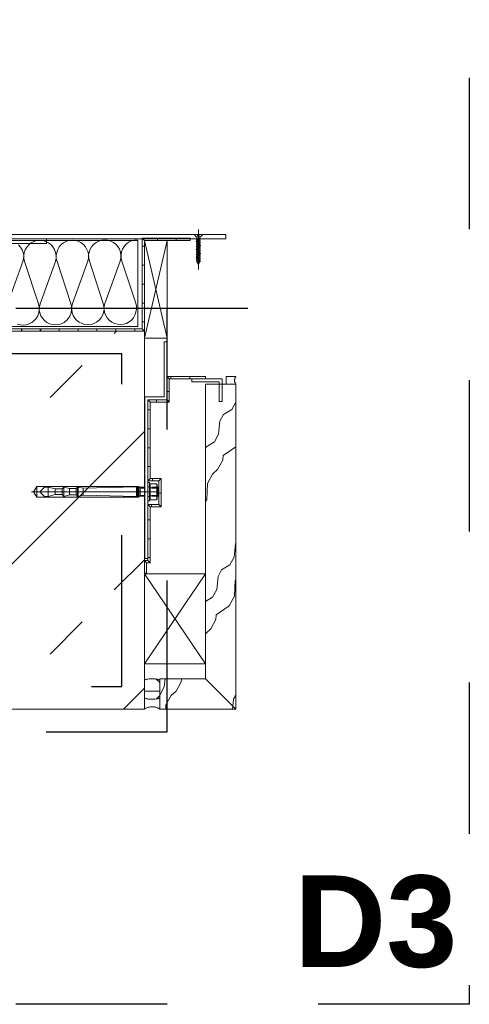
# Model space of a CAD drawing. Header units: metres. Extents: x 69 to 122.5, y -21.4 to -4.6.
# Tile 82 of 250: x 74.862 to 75.16, y -18.348 to -17.696. Entities that reach past the tile are written whole.
import ezdxf

# ---------------------------------------------------------------- set-up
doc = ezdxf.new("R2010")
doc.units = ezdxf.units.M
doc.header["$LTSCALE"] = 0.02
for name, pattern in [('center-3', [5.97125, 2.81, -1.405, 0.35125, -1.405]), ('gestrichelt - 01', [2, 1, -1]), ('ISO-08 Lang kurz gestrichelt', [9.144, 6.096, -0.762, 1.524, -0.762]), ('Linienart-13', [3.75, 2.5, -1.25])]:
    doc.linetypes.add(name, pattern=pattern)
for name, color, linetype, lineweight in [('013_Beton und Stahlbetonarbeiten-330 Außenstützen', 7, 'Continuous', 25), ('013_Beton und Stahlbetonarbeiten-allg.', 7, 'Continuous', 13), ('026_Fensterarbeiten-330 allg.', 7, 'Continuous', 9), ('026_Fensterarbeiten-allg.', 7, 'Continuous', 5), ('030_Sonnenschutzarbeiten-außen', 7, 'Continuous', 5), ('032_Metallarbeiten-Beschriftung 1_20', 7, 'Continuous', 5), ('032_Metallarbeiten-Fenster', 7, 'Continuous', 5), ('Keine', 7, 'Continuous', 9)]:
    doc.layers.add(name, color=color, linetype=linetype, lineweight=lineweight)
doc.styles.add('Arial (bold)', font='arialbd.ttf')

msp = doc.modelspace()

# ---------------------------------------------------------------- linework, layer by layer
at = {"layer": '013_Beton und Stahlbetonarbeiten-330 Außenstützen', "color": 7, "linetype": 'gestrichelt - 01', "lineweight": 25}
for points in [[(74.68, -18.16744), (74.96, -18.16744), (74.96, -17.88744), (74.68, -17.88744)], [(74.71, -18.13744), (74.93, -18.13744), (74.93, -17.91744), (74.71, -17.91744)]]:
    msp.add_lwpolyline(points, close=True, dxfattribs=at)
at = {"layer": '013_Beton und Stahlbetonarbeiten-allg.', "color": 251, "linetype": 'Continuous', "lineweight": 9, "true_color": 0x555555}
for p, q in [((74.92503, -17.90394), (74.92654, -17.90244)), ((74.88261, -17.94637), (74.90382, -17.92516)), ((74.92503, -18.07365), (74.945, -18.05368)), ((74.88261, -18.11608), (74.90382, -18.09486))]:
    msp.add_line(p, q, dxfattribs=at)
at = {"layer": '013_Beton und Stahlbetonarbeiten-allg.', "color": 251, "linetype": 'Continuous', "lineweight": 5, "true_color": 0x555555}
for p, q in [((74.945, -17.96883), (74.76139, -18.15244)), ((74.945, -18.13854), (74.9311, -18.15244))]:
    msp.add_line(p, q, dxfattribs=at)
at = {"layer": '013_Beton und Stahlbetonarbeiten-allg.', "color": 7, "linetype": 'Continuous', "lineweight": 18}
msp.add_lwpolyline([(74.695, -18.15244), (74.945, -18.15244), (74.945, -17.90244), (74.695, -17.90244)], close=True, dxfattribs=at)
at = {"layer": '026_Fensterarbeiten-330 allg.', "linetype": 'center-3', "lineweight": 25}
msp.add_line((75.01349, -17.88744), (74.91302, -17.88744), dxfattribs=at)
at = {"layer": '026_Fensterarbeiten-330 allg.'}
msp.add_lwpolyline([(74.94067, -17.89944), (74.69933, -17.89944), (74.69933, -17.84244), (74.94067, -17.84244)], close=True, dxfattribs=at)
at = {"layer": '026_Fensterarbeiten-allg.', "color": 7, "linetype": 'Continuous', "lineweight": 18}
for p, q in [((74.94724, -18.00269), (74.94724, -18.01469)), ((74.94849, -18.00269), (74.94724, -18.00269)), ((74.94849, -18.00394), (74.94849, -18.00269)), ((74.95474, -18.00869), (74.87024, -18.00869)), ((74.87374, -18.00519), (74.87172, -18.00869)), ((74.87172, -18.00869), (74.87374, -18.01219)), ((74.94124, -18.00519), (74.87374, -18.00519)), ((74.87374, -18.01219), (74.87374, -18.00519)), ((74.87574, -18.00869), (74.87886, -18.00557)), ((74.87886, -18.01182), (74.87574, -18.00869)), ((74.87886, -18.00557), (74.88124, -18.00557)), ((74.88124, -18.01182), (74.88124, -18.00557)), ((74.88124, -18.00557), (74.8859, -18.00682)), ((74.8859, -18.00682), (74.8859, -18.01057)), ((74.8859, -18.00682), (74.89061, -18.00682)), ((74.89061, -18.00682), (74.89174, -18.00557)), ((74.89061, -18.00682), (74.89061, -18.01057)), ((74.89174, -18.01182), (74.89174, -18.00557)), ((74.89174, -18.00557), (74.89547, -18.00657)), ((74.89547, -18.00657), (74.89547, -18.01082)), ((74.89547, -18.00657), (74.89984, -18.00657)), ((74.89984, -18.00657), (74.90074, -18.00557)), ((74.89984, -18.00657), (74.89984, -18.01082)), ((74.90074, -18.01182), (74.90074, -18.00557)), ((74.90074, -18.00557), (74.90124, -18.00557)), ((74.90124, -18.00557), (74.90124, -18.01182)), ((74.90124, -18.00557), (74.9045, -18.00644)), ((74.9045, -18.00644), (74.93974, -18.00544)), ((74.9045, -18.00644), (74.9045, -18.01094)), ((74.93974, -18.00544), (74.93974, -18.01194)), ((74.93974, -18.00544), (74.94124, -18.00544)), ((74.93999, -18.00598), (74.94099, -18.00598)), ((74.93999, -18.00636), (74.94099, -18.00636)), ((74.93999, -18.00673), (74.94099, -18.00673)), ((74.93999, -18.00711), (74.94099, -18.00711)), ((74.93999, -18.00748), (74.94099, -18.00748)), ((74.93999, -18.00786), (74.94099, -18.00786)), ((74.93999, -18.00823), (74.94099, -18.00823)), ((74.93999, -18.00861), (74.94099, -18.00861)), ((74.93999, -18.00898), (74.94099, -18.00898)), ((74.93999, -18.00936), (74.94099, -18.00936)), ((74.94124, -18.00869), (74.94124, -18.00519)), ((74.94124, -18.01194), (74.94124, -18.00544)), ((74.94124, -18.00544), (74.94126, -18.00546)), ((74.94212, -18.00569), (74.94124, -18.00544)), ((74.94124, -18.00544), (74.94124, -18.00869)), ((74.94124, -18.00869), (74.94124, -18.01194)), ((74.94124, -18.01219), (74.94124, -18.00869)), ((74.94209, -18.0057), (74.94212, -18.00569)), ((74.94212, -18.00569), (74.94212, -18.01169)), ((74.94212, -18.00569), (74.94545, -18.00569)), ((74.94545, -18.00623), (74.94212, -18.00623)), ((74.94849, -18.00544), (74.94724, -18.00544)), ((74.94879, -18.00342), (74.94849, -18.00394)), ((74.94849, -18.00394), (74.94849, -18.01344)), ((74.9485, -18.00448), (74.94849, -18.00456)), ((74.94849, -18.00473), (74.94849, -18.00482)), ((74.9485, -18.00499), (74.94851, -18.00507)), ((74.94853, -18.00524), (74.94855, -18.00533)), ((74.94856, -18.00736), (74.94855, -18.00753)), ((74.94861, -18.00389), (74.94859, -18.00397)), ((74.94859, -18.00549), (74.94861, -18.00558)), ((74.94869, -18.00365), (74.94866, -18.00373)), ((74.94866, -18.00574), (74.94869, -18.00582)), ((74.94879, -18.00342), (74.94876, -18.00349)), ((74.94876, -18.00598), (74.94879, -18.00605)), ((74.95318, -18.00342), (74.94879, -18.00342)), ((74.94879, -18.00605), (74.94879, -18.00342)), ((74.95318, -18.00605), (74.94879, -18.00605)), ((74.94879, -18.01133), (74.94879, -18.00605)), ((74.94984, -18.00569), (74.95406, -18.00569)), ((74.95406, -18.00623), (74.94984, -18.00623)), ((74.95318, -18.00342), (74.95318, -18.00605)), ((74.95318, -18.00342), (74.95349, -18.00394)), ((74.95318, -18.00605), (74.95318, -18.01133)), ((74.95343, -18.00753), (74.95341, -18.00736)), ((74.95346, -18.00431), (74.95344, -18.00422)), ((74.95347, -18.00507), (74.95348, -18.00499)), ((74.95348, -18.00456), (74.95348, -18.00448)), ((74.95349, -18.00394), (74.95349, -18.01344)), ((74.95349, -18.00482), (74.95349, -18.00473)), ((74.95406, -18.00569), (74.95406, -18.01169)), ((74.95406, -18.00569), (74.95441, -18.00619)), ((74.95441, -18.00619), (74.95441, -18.00649)), ((74.87374, -18.01219), (74.94124, -18.01219)), ((74.88124, -18.01182), (74.87886, -18.01182)), ((74.8859, -18.01057), (74.88124, -18.01182)), ((74.89061, -18.01057), (74.8859, -18.01057)), ((74.89174, -18.01182), (74.89061, -18.01057)), ((74.89547, -18.01082), (74.89174, -18.01182)), ((74.89984, -18.01082), (74.89547, -18.01082)), ((74.90074, -18.01182), (74.89984, -18.01082)), ((74.90124, -18.01182), (74.90074, -18.01182)), ((74.9045, -18.01094), (74.90124, -18.01182)), ((74.93974, -18.01194), (74.9045, -18.01094)), ((74.94124, -18.01194), (74.93974, -18.01194)), ((74.93999, -18.00973), (74.94099, -18.00973)), ((74.93999, -18.01011), (74.94099, -18.01011)), ((74.93999, -18.01048), (74.94099, -18.01048)), ((74.93999, -18.01086), (74.94099, -18.01086)), ((74.93999, -18.01123), (74.94099, -18.01123)), ((74.93999, -18.01161), (74.94099, -18.01161)), ((74.94124, -18.01194), (74.94212, -18.01169)), ((74.94212, -18.01115), (74.94545, -18.01115)), ((74.94545, -18.01169), (74.94212, -18.01169)), ((74.94724, -18.01194), (74.94849, -18.01194)), ((74.94724, -18.01469), (74.94849, -18.01469)), ((74.94849, -18.01256), (74.94849, -18.01265)), ((74.94849, -18.01469), (74.94849, -18.01344)), ((74.94849, -18.01344), (74.94879, -18.01397)), ((74.94851, -18.01231), (74.9485, -18.01239)), ((74.94855, -18.01205), (74.94853, -18.01214)), ((74.94853, -18.01316), (74.94855, -18.01324)), ((74.94859, -18.01341), (74.94861, -18.01349)), ((74.94863, -18.01051), (74.94866, -18.01068)), ((74.94872, -18.01148), (74.94869, -18.01156)), ((74.95318, -18.01133), (74.94879, -18.01133)), ((74.94879, -18.01397), (74.94879, -18.01133)), ((74.94879, -18.01397), (74.95318, -18.01397)), ((74.94984, -18.01115), (74.95406, -18.01115)), ((74.95406, -18.01169), (74.94984, -18.01169)), ((74.95318, -18.01133), (74.95318, -18.01397)), ((74.95349, -18.01344), (74.95318, -18.01397)), ((74.95329, -18.01156), (74.95326, -18.01148)), ((74.95332, -18.01068), (74.95334, -18.01051)), ((74.95341, -18.01197), (74.95339, -18.01189)), ((74.95348, -18.01239), (74.95347, -18.01231)), ((74.95349, -18.01265), (74.95349, -18.01256)), ((74.95441, -18.01119), (74.95406, -18.01169)), ((74.95441, -18.01089), (74.95441, -18.01119))]:
    msp.add_line(p, q, dxfattribs=at)
msp.add_lwpolyline([(74.958, -17.90956), (74.958, -17.94593), (74.94524, -17.94593), (74.94524, -18.05297), (74.94724, -18.05297), (74.94724, -17.94793), (74.96, -17.94793), (74.96, -17.90956)], close=True, dxfattribs=at)
for points in [[(74.94126, -18.00546), (74.94129, -18.00549), (74.94131, -18.00551)], [(74.94131, -18.00551), (74.94134, -18.00553), (74.94136, -18.00555)], [(74.94136, -18.00555), (74.94139, -18.00557), (74.94141, -18.00558)], [(74.94141, -18.00558), (74.94144, -18.0056), (74.94147, -18.00562)], [(74.94147, -18.00562), (74.94149, -18.00563), (74.94152, -18.00564)], [(74.94152, -18.00564), (74.94155, -18.00566), (74.94157, -18.00567)], [(74.94157, -18.00567), (74.9416, -18.00568), (74.94163, -18.00569)], [(74.94163, -18.00569), (74.94166, -18.0057), (74.94169, -18.0057)], [(74.94169, -18.0057), (74.94172, -18.00571), (74.94174, -18.00572)], [(74.94174, -18.00572), (74.94177, -18.00572), (74.9418, -18.00572)], [(74.9418, -18.00572), (74.94183, -18.00573), (74.94186, -18.00573)], [(74.94186, -18.00573), (74.94189, -18.00573), (74.94192, -18.00573)], [(74.94192, -18.00573), (74.94195, -18.00572), (74.94197, -18.00572)], [(74.94197, -18.00572), (74.942, -18.00572), (74.94203, -18.00571)], [(74.94203, -18.00571), (74.94206, -18.00571), (74.94209, -18.0057)], [(74.94849, -18.00456), (74.94849, -18.00465), (74.94849, -18.00473)], [(74.94849, -18.00482), (74.94849, -18.0049), (74.9485, -18.00499)], [(74.9485, -18.00819), (74.94849, -18.00836), (74.94849, -18.00852)], [(74.94849, -18.00852), (74.94849, -18.00869), (74.94849, -18.00886)], [(74.94849, -18.00886), (74.94849, -18.00902), (74.9485, -18.00919)], [(74.94852, -18.00431), (74.94851, -18.00439), (74.9485, -18.00448)], [(74.94852, -18.00786), (74.94851, -18.00803), (74.9485, -18.00819)], [(74.9485, -18.00919), (74.94851, -18.00936), (74.94852, -18.00952)], [(74.94851, -18.00507), (74.94852, -18.00516), (74.94853, -18.00524)], [(74.94855, -18.00414), (74.94853, -18.00422), (74.94852, -18.00431)], [(74.94855, -18.00753), (74.94853, -18.00769), (74.94852, -18.00786)], [(74.94859, -18.00397), (74.94856, -18.00406), (74.94855, -18.00414)], [(74.94855, -18.00533), (74.94856, -18.00541), (74.94859, -18.00549)], [(74.94861, -18.00703), (74.94858, -18.0072), (74.94856, -18.00736)], [(74.94866, -18.00373), (74.94863, -18.00381), (74.94861, -18.00389)], [(74.94861, -18.00558), (74.94863, -18.00566), (74.94866, -18.00574)], [(74.94866, -18.0067), (74.94863, -18.00687), (74.94861, -18.00703)], [(74.94872, -18.00638), (74.94869, -18.00654), (74.94866, -18.0067)], [(74.94876, -18.00349), (74.94872, -18.00357), (74.94869, -18.00365)], [(74.94869, -18.00582), (74.94872, -18.0059), (74.94876, -18.00598)], [(74.94879, -18.00605), (74.94875, -18.00622), (74.94872, -18.00638)], [(74.95326, -18.00357), (74.95322, -18.00349), (74.95318, -18.00342)], [(74.95318, -18.00605), (74.95322, -18.00598), (74.95326, -18.0059)], [(74.95326, -18.00638), (74.95322, -18.00622), (74.95318, -18.00605)], [(74.95332, -18.00373), (74.95329, -18.00365), (74.95326, -18.00357)], [(74.95326, -18.0059), (74.95329, -18.00582), (74.95332, -18.00574)], [(74.95332, -18.0067), (74.95329, -18.00654), (74.95326, -18.00638)], [(74.95337, -18.00389), (74.95334, -18.00381), (74.95332, -18.00373)], [(74.95332, -18.00574), (74.95334, -18.00566), (74.95337, -18.00558)], [(74.95337, -18.00703), (74.95334, -18.00687), (74.95332, -18.0067)], [(74.95341, -18.00406), (74.95339, -18.00397), (74.95337, -18.00389)], [(74.95337, -18.00558), (74.95339, -18.00549), (74.95341, -18.00541)], [(74.95341, -18.00736), (74.95339, -18.0072), (74.95337, -18.00703)], [(74.95344, -18.00422), (74.95343, -18.00414), (74.95341, -18.00406)], [(74.95341, -18.00541), (74.95343, -18.00533), (74.95344, -18.00524)], [(74.95346, -18.00786), (74.95345, -18.00769), (74.95343, -18.00753)], [(74.95344, -18.00524), (74.95346, -18.00516), (74.95347, -18.00507)], [(74.95348, -18.00448), (74.95347, -18.00439), (74.95346, -18.00431)], [(74.95348, -18.00819), (74.95347, -18.00803), (74.95346, -18.00786)], [(74.95346, -18.00952), (74.95347, -18.00936), (74.95348, -18.00919)], [(74.95349, -18.00473), (74.95349, -18.00465), (74.95348, -18.00456)], [(74.95348, -18.00499), (74.95348, -18.0049), (74.95349, -18.00482)], [(74.95349, -18.00852), (74.95348, -18.00836), (74.95348, -18.00819)], [(74.95348, -18.00919), (74.95348, -18.00902), (74.95349, -18.00886)], [(74.95349, -18.00886), (74.95349, -18.00869), (74.95349, -18.00852)], [(74.94128, -18.01189), (74.94126, -18.01192), (74.94124, -18.01194)], [(74.94133, -18.01185), (74.94131, -18.01187), (74.94128, -18.01189)], [(74.94138, -18.01181), (74.94136, -18.01183), (74.94133, -18.01185)], [(74.94144, -18.01177), (74.94141, -18.01179), (74.94138, -18.01181)], [(74.94149, -18.01174), (74.94146, -18.01175), (74.94144, -18.01177)], [(74.94154, -18.01171), (74.94152, -18.01172), (74.94149, -18.01174)], [(74.9416, -18.01169), (74.94157, -18.0117), (74.94154, -18.01171)], [(74.94166, -18.01167), (74.94163, -18.01168), (74.9416, -18.01169)], [(74.94171, -18.01166), (74.94169, -18.01166), (74.94166, -18.01167)], [(74.94177, -18.01165), (74.94174, -18.01165), (74.94171, -18.01166)], [(74.94183, -18.01164), (74.9418, -18.01164), (74.94177, -18.01165)], [(74.94189, -18.01164), (74.94186, -18.01164), (74.94183, -18.01164)], [(74.94195, -18.01165), (74.94192, -18.01164), (74.94189, -18.01164)], [(74.942, -18.01166), (74.94197, -18.01165), (74.94195, -18.01165)], [(74.94206, -18.01167), (74.94203, -18.01166), (74.942, -18.01166)], [(74.94212, -18.01169), (74.94209, -18.01168), (74.94206, -18.01167)], [(74.9485, -18.01239), (74.94849, -18.01248), (74.94849, -18.01256)], [(74.94849, -18.01265), (74.94849, -18.01273), (74.94849, -18.01282)], [(74.94849, -18.01282), (74.9485, -18.0129), (74.94851, -18.01299)], [(74.94853, -18.01214), (74.94852, -18.01222), (74.94851, -18.01231)], [(74.94851, -18.01299), (74.94852, -18.01307), (74.94853, -18.01316)], [(74.94852, -18.00952), (74.94853, -18.00969), (74.94855, -18.00985)], [(74.94855, -18.00985), (74.94856, -18.01002), (74.94858, -18.01018)], [(74.94859, -18.01189), (74.94856, -18.01197), (74.94855, -18.01205)], [(74.94855, -18.01324), (74.94856, -18.01332), (74.94859, -18.01341)], [(74.94858, -18.01018), (74.94861, -18.01035), (74.94863, -18.01051)], [(74.94863, -18.01172), (74.94861, -18.0118), (74.94859, -18.01189)], [(74.94861, -18.01349), (74.94863, -18.01357), (74.94866, -18.01365)], [(74.94869, -18.01156), (74.94866, -18.01164), (74.94863, -18.01172)], [(74.94866, -18.01068), (74.94869, -18.01084), (74.94872, -18.011)], [(74.94866, -18.01365), (74.94869, -18.01373), (74.94872, -18.01381)], [(74.94872, -18.011), (74.94875, -18.01117), (74.94879, -18.01133)], [(74.94879, -18.01133), (74.94876, -18.01141), (74.94872, -18.01148)], [(74.94872, -18.01381), (74.94876, -18.01389), (74.94879, -18.01397)], [(74.95318, -18.01133), (74.95322, -18.01117), (74.95326, -18.011)], [(74.95326, -18.01148), (74.95322, -18.01141), (74.95318, -18.01133)], [(74.95318, -18.01397), (74.95322, -18.01389), (74.95326, -18.01381)], [(74.95326, -18.011), (74.95329, -18.01084), (74.95332, -18.01068)], [(74.95326, -18.01381), (74.95329, -18.01373), (74.95332, -18.01365)], [(74.95334, -18.01172), (74.95332, -18.01164), (74.95329, -18.01156)], [(74.95332, -18.01365), (74.95334, -18.01357), (74.95337, -18.01349)], [(74.95334, -18.01051), (74.95337, -18.01035), (74.95339, -18.01018)], [(74.95339, -18.01189), (74.95337, -18.0118), (74.95334, -18.01172)], [(74.95337, -18.01349), (74.95339, -18.01341), (74.95341, -18.01332)], [(74.95339, -18.01018), (74.95341, -18.01002), (74.95343, -18.00985)], [(74.95344, -18.01214), (74.95343, -18.01205), (74.95341, -18.01197)], [(74.95341, -18.01332), (74.95343, -18.01324), (74.95344, -18.01316)], [(74.95343, -18.00985), (74.95345, -18.00969), (74.95346, -18.00952)], [(74.95347, -18.01231), (74.95346, -18.01222), (74.95344, -18.01214)], [(74.95344, -18.01316), (74.95346, -18.01307), (74.95347, -18.01299)], [(74.95347, -18.01299), (74.95348, -18.0129), (74.95348, -18.01282)], [(74.95349, -18.01256), (74.95348, -18.01248), (74.95348, -18.01239)], [(74.95348, -18.01282), (74.95349, -18.01273), (74.95349, -18.01265)]]:
    msp.add_lwpolyline(points, dxfattribs=at)
at = {"layer": '030_Sonnenschutzarbeiten-außen', "color": 7, "linetype": 'Continuous', "lineweight": 9}
msp.add_lwpolyline([(74.945, -18.06253), (74.945, -18.05423), (74.94724, -18.05423), (74.94724, -18.01718), (74.95466, -18.01718), (74.95466, -18.00144), (74.94724, -18.00144), (74.94724, -17.94793), (74.96, -17.94793), (74.96, -17.93244), (74.98552, -17.93244)], dxfattribs=at)
at = {"layer": '032_Metallarbeiten-Beschriftung 1_20', "color": 7, "linetype": 'Linienart-13', "lineweight": 25}
msp.add_lwpolyline([(73.78249, -17.535), (75.16, -17.535), (75.16, -18.34777), (73.78249, -18.34777)], close=True, dxfattribs=at)
at = {"layer": '032_Metallarbeiten-Fenster', "color": 7, "linetype": 'ISO-08 Lang kurz gestrichelt', "lineweight": 5}
for p, q in [((74.98073, -17.84527), (74.98073, -17.83527)), ((74.98073, -17.84685), (74.98073, -17.85003)), ((74.98073, -17.85162), (74.98073, -17.86162))]:
    msp.add_line(p, q, dxfattribs=at)
at = {"layer": '032_Metallarbeiten-Fenster', "color": 7, "linetype": 'Continuous', "lineweight": 18}
for p, q in [((74.96, -17.90704), (74.945, -17.84244)), ((74.96, -17.84244), (74.945, -17.90704)), ((74.945, -18.06296), (74.98549, -18.12244)), ((74.945, -18.12244), (74.98549, -18.06296))]:
    msp.add_line(p, q, dxfattribs=at)
at = {"layer": '032_Metallarbeiten-Fenster', "color": 250, "linetype": 'Continuous', "lineweight": 9, "true_color": 0x444444}
for p, q in [((75.00549, -17.94952), (75.00291, -17.9543)), ((75.00291, -17.9543), (74.99727, -17.95766)), ((74.995, -17.96197), (74.99411, -17.97066)), ((74.99733, -17.95765), (74.995, -17.96197)), ((74.99137, -17.97574), (74.98572, -17.97911)), ((74.9941, -17.97066), (74.99137, -17.97574)), ((74.98578, -17.97909), (74.98549, -17.97963)), ((74.99704, -17.98471), (75.00549, -17.97892)), ((74.99347, -17.99405), (74.9969, -17.98787)), ((74.9969, -17.98787), (74.99704, -17.98471)), ((74.99017, -17.99707), (74.99347, -17.99405)), ((74.98673, -18.00325), (74.99017, -17.99707)), ((74.98628, -18.01378), (74.98674, -18.00325)), ((74.98549, -18.0152), (74.98628, -18.01378)), ((75.00527, -18.04327), (75.00438, -18.05197)), ((75.00549, -18.04287), (75.00527, -18.04327)), ((75.00437, -18.05197), (75.00164, -18.05705)), ((74.99605, -18.0604), (74.99373, -18.06471)), ((75.00164, -18.05705), (74.99599, -18.06041)), ((74.99373, -18.06472), (74.99283, -18.07341)), ((75.00459, -18.07788), (75.00505, -18.06735)), ((75.00505, -18.06735), (75.00549, -18.06656)), ((74.99283, -18.07341), (74.99009, -18.07849)), ((74.99009, -18.07849), (74.98549, -18.08123)), ((75.00116, -18.08407), (75.00459, -18.07788)), ((74.99246, -18.09002), (75.00116, -18.08407)), ((74.98889, -18.09936), (74.99232, -18.09318)), ((74.99232, -18.09318), (74.99246, -18.09002)), ((74.98559, -18.10238), (74.98889, -18.09936)), ((74.98549, -18.10256), (74.98559, -18.10238)), ((74.95874, -18.13244), (74.95819, -18.13773)), ((74.96943, -18.13438), (74.96951, -18.13244)), ((74.95819, -18.13773), (74.95546, -18.14281)), ((74.96599, -18.14057), (74.96943, -18.13438)), ((74.95545, -18.14281), (74.95515, -18.143)), ((74.95926, -18.14977), (74.9627, -18.14359)), ((74.9627, -18.14359), (74.96599, -18.14056)), ((75.004, -18.14602), (75.00354, -18.15048)), ((75.00549, -18.14324), (75.00399, -18.14602)), ((74.95915, -18.15244), (74.95926, -18.14977)), ((75.00354, -18.15048), (75.00333, -18.15244))]:
    msp.add_line(p, q, dxfattribs=at)
at = {"layer": '032_Metallarbeiten-Fenster', "color": 9, "linetype": 'Continuous', "lineweight": 5, "true_color": 0xb9b9b9}
for p, q in [((74.95283, -18.13261), (74.95515, -18.13492)), ((74.95283, -18.14581), (74.95515, -18.1435))]:
    msp.add_line(p, q, dxfattribs=at)
at = {"layer": '032_Metallarbeiten-Fenster', "color": 7, "linetype": 'Continuous', "lineweight": 9}
for points in [[(74.999, -17.84144), (74.641, -17.84144), (74.641, -17.83844), (74.999, -17.83844)], [(74.97931, -17.84009), (74.98216, -17.84009), (74.98359, -17.83844), (74.98123, -17.83844), (74.98123, -17.83929), (74.98024, -17.83929), (74.98024, -17.83844), (74.97787, -17.83844)], [(74.79799, -17.90244), (74.79799, -17.84444), (74.75972, -17.84444), (74.75972, -17.84144), (74.80099, -17.84144), (74.80099, -17.89944), (74.83906, -17.89944), (74.83906, -17.84144), (74.88034, -17.84144), (74.88034, -17.84444), (74.84206, -17.84444), (74.84206, -17.90244)], [(74.98007, -17.85718), (74.98055, -17.85835), (74.98055, -17.85835), (74.98057, -17.85838), (74.98059, -17.8584), (74.98061, -17.85842), (74.98063, -17.85843), (74.98066, -17.85844), (74.98069, -17.85844), (74.98078, -17.85844), (74.98078, -17.85844), (74.9808, -17.85844), (74.98082, -17.85843), (74.98085, -17.85842), (74.98087, -17.85841), (74.98088, -17.85839), (74.9809, -17.85837), (74.98091, -17.85835), (74.98147, -17.85686)], [(74.99913, -17.93754), (75.00506, -17.93754), (75.00543, -17.93754), (75.00548, -17.93754), (75.00549, -17.93754), (75.00549, -17.93753), (75.00547, -17.93751), (75.00542, -17.93744), (75.00533, -17.93728), (75.00516, -17.93697), (75.00501, -17.93666), (75.00489, -17.93635), (75.0048, -17.93604), (75.00473, -17.93574), (75.00468, -17.93543), (75.00467, -17.93512), (75.00467, -17.93481), (75.0047, -17.9345), (75.00476, -17.93419), (75.00484, -17.93388), (75.00495, -17.93357), (75.00508, -17.93326), (75.00524, -17.93295), (75.00542, -17.93264), (75.00547, -17.93257), (75.00549, -17.93255), (75.00549, -17.93254), (75.00548, -17.93254), (75.00543, -17.93254), (75.00525, -17.93254), (75.00451, -17.93254), (75.00302, -17.93254), (75.00006, -17.93254), (74.99932, -17.93254), (74.99913, -17.93254), (74.99913, -17.93272), (74.99913, -17.93309), (74.99913, -17.93458)], [(74.945, -18.14072), (74.945, -18.15207), (74.945, -18.15243), (74.94501, -18.15243), (74.94503, -18.15242), (74.94507, -18.1524), (74.94514, -18.15236), (74.94529, -18.15227), (74.9459, -18.15195), (74.94651, -18.15167), (74.94712, -18.15143), (74.94773, -18.15124), (74.94834, -18.1511), (74.94895, -18.15099), (74.94955, -18.15093), (74.95016, -18.15092), (74.95077, -18.15095), (74.95138, -18.15102), (74.95199, -18.15114), (74.9526, -18.15129), (74.95321, -18.1515), (74.95381, -18.15175), (74.95442, -18.15204), (74.95503, -18.15237), (74.95511, -18.15242), (74.95515, -18.15244), (74.95515, -18.1524), (74.95515, -18.15222), (74.95515, -18.15186), (74.95515, -18.15044), (74.95515, -18.14761), (74.95515, -18.14193), (74.95515, -18.14122), (74.95515, -18.14086), (74.95515, -18.14077), (74.95515, -18.14073), (74.95514, -18.14072), (74.95511, -18.14072), (74.95494, -18.14072), (74.95352, -18.14072), (74.95068, -18.14072)]]:
    msp.add_lwpolyline(points, close=True, dxfattribs=at)
for points in [[(74.87642, -17.90244), (74.695, -17.90244), (74.695, -17.84244), (74.66478, -17.84244)], [(74.76358, -17.90244), (74.945, -17.90244), (74.945, -17.84244), (74.97522, -17.84244)], [(74.85449, -17.88453), (74.86468, -17.85647), (74.86468, -17.85647), (74.8651, -17.8545), (74.86515, -17.85248), (74.86482, -17.8505), (74.86412, -17.84861), (74.86309, -17.84688), (74.86174, -17.84538)], [(74.92903, -17.85609), (74.92945, -17.85412), (74.9295, -17.85211), (74.92917, -17.85012), (74.92847, -17.84823), (74.92743, -17.8465), (74.92609, -17.845), (74.92449, -17.84378), (74.92269, -17.84288), (74.92075, -17.84233), (74.91875, -17.84215), (74.91674, -17.84235), (74.91481, -17.84292), (74.91302, -17.84385), (74.91144, -17.84509), (74.91011, -17.84661), (74.90909, -17.84834), (74.90842, -17.85024), (74.90811, -17.85223), (74.90818, -17.85424), (74.90863, -17.85621), (74.91779, -17.88416), (74.91779, -17.88416), (74.91824, -17.88612), (74.91831, -17.88813), (74.918, -17.89012), (74.91733, -17.89202), (74.91631, -17.89376), (74.91499, -17.89528), (74.9134, -17.89652), (74.91161, -17.89745), (74.90968, -17.89802), (74.90767, -17.89822), (74.90567, -17.89804), (74.90373, -17.89749), (74.90193, -17.89659), (74.90033, -17.89537), (74.89899, -17.89386), (74.89795, -17.89214), (74.89725, -17.89025), (74.89692, -17.88826), (74.89697, -17.88625), (74.89739, -17.88428), (74.90758, -17.85622), (74.90758, -17.85622), (74.908, -17.85425), (74.90805, -17.85223), (74.90772, -17.85025), (74.90702, -17.84836), (74.90598, -17.84663), (74.90464, -17.84513), (74.90304, -17.84391), (74.90124, -17.843), (74.8993, -17.84245), (74.8973, -17.84228), (74.89529, -17.84248), (74.89336, -17.84305), (74.89157, -17.84397), (74.88999, -17.84521), (74.88866, -17.84673), (74.88764, -17.84847), (74.88697, -17.85037), (74.88666, -17.85236), (74.88673, -17.85437), (74.88718, -17.85634), (74.89634, -17.88428), (74.89634, -17.88428), (74.89679, -17.88625), (74.89686, -17.88826), (74.89655, -17.89025), (74.89588, -17.89215), (74.89486, -17.89389), (74.89354, -17.8954), (74.89195, -17.89665), (74.89016, -17.89757), (74.88823, -17.89814), (74.88623, -17.89835), (74.88422, -17.89817), (74.88228, -17.89762), (74.88048, -17.89672), (74.87888, -17.89549), (74.87754, -17.89399), (74.8765, -17.89226), (74.8758, -17.89037), (74.87547, -17.88839), (74.87552, -17.88637), (74.87594, -17.8844), (74.88613, -17.85634), (74.88613, -17.85634), (74.88655, -17.85437), (74.8866, -17.85236), (74.88627, -17.85037), (74.88557, -17.84848), (74.88453, -17.84676), (74.88319, -17.84525), (74.88159, -17.84403), (74.87979, -17.84313), (74.87785, -17.84258), (74.87585, -17.8424), (74.87384, -17.8426), (74.87191, -17.84318), (74.87012, -17.8441), (74.86854, -17.84534), (74.86721, -17.84686), (74.8662, -17.8486), (74.86552, -17.85049), (74.86521, -17.85248), (74.86528, -17.8545), (74.86573, -17.85646), (74.87489, -17.88441), (74.87489, -17.88441), (74.87534, -17.88637), (74.87541, -17.88839), (74.8751, -17.89038), (74.87443, -17.89227), (74.87341, -17.89401), (74.87209, -17.89553), (74.8705, -17.89677), (74.86871, -17.8977), (74.86678, -17.89827), (74.86478, -17.89847), (74.86277, -17.89829), (74.86083, -17.89774)], [(74.94034, -17.84202), (74.93832, -17.8422), (74.93637, -17.84275), (74.93456, -17.84366), (74.93295, -17.8449), (74.9316, -17.84642), (74.93057, -17.84816), (74.92988, -17.85007), (74.92956, -17.85208), (74.92963, -17.8541), (74.93008, -17.85608), (74.93924, -17.88403), (74.93924, -17.88403), (74.93969, -17.88599), (74.93976, -17.88801), (74.93945, -17.89), (74.93878, -17.8919), (74.93776, -17.89364), (74.93644, -17.89515), (74.93485, -17.8964), (74.93306, -17.89732), (74.93113, -17.89789), (74.92912, -17.89809), (74.92712, -17.89792), (74.92518, -17.89737), (74.92338, -17.89646), (74.92178, -17.89524), (74.92044, -17.89374), (74.9194, -17.89201), (74.9187, -17.89012), (74.91837, -17.88813), (74.91842, -17.88612), (74.91884, -17.88415), (74.92903, -17.85609), (74.92903, -17.85609), (74.92945, -17.85412), (74.9295, -17.85211), (74.92917, -17.85012), (74.92847, -17.84823), (74.92743, -17.8465), (74.92609, -17.845), (74.92449, -17.84378), (74.92269, -17.84288), (74.92075, -17.84233), (74.91875, -17.84215), (74.91674, -17.84235), (74.91481, -17.84292), (74.91302, -17.84385), (74.91144, -17.84509), (74.91011, -17.84661), (74.90909, -17.84834), (74.90842, -17.85024), (74.90811, -17.85223), (74.90818, -17.85424), (74.90863, -17.85621), (74.91779, -17.88416), (74.91779, -17.88416), (74.91824, -17.88612), (74.91831, -17.88813), (74.918, -17.89012), (74.91733, -17.89202), (74.91631, -17.89376), (74.91499, -17.89528), (74.9134, -17.89652), (74.91161, -17.89745), (74.90968, -17.89802), (74.90767, -17.89822), (74.90567, -17.89804), (74.90373, -17.89749), (74.90193, -17.89659), (74.90033, -17.89537), (74.89899, -17.89386), (74.89795, -17.89214), (74.89725, -17.89025), (74.89692, -17.88826), (74.89697, -17.88625), (74.89739, -17.88428), (74.90758, -17.85622), (74.90758, -17.85622), (74.908, -17.85425), (74.90805, -17.85223), (74.90772, -17.85025), (74.90702, -17.84836), (74.90598, -17.84663), (74.90464, -17.84513), (74.90304, -17.84391), (74.90124, -17.843), (74.8993, -17.84245), (74.8973, -17.84228), (74.89529, -17.84248), (74.89336, -17.84305), (74.89157, -17.84397), (74.88999, -17.84521), (74.88866, -17.84673), (74.88764, -17.84847), (74.88697, -17.85037), (74.88666, -17.85236), (74.88673, -17.85437), (74.88718, -17.85634)], [(74.98216, -17.84167), (74.98179, -17.84146), (74.97967, -17.84199), (74.97931, -17.8422)], [(74.97931, -17.84226), (74.97931, -17.8422), (74.98216, -17.84167), (74.98216, -17.84173)], [(74.98179, -17.84194), (74.98216, -17.84173), (74.97931, -17.84226), (74.97967, -17.84247)], [(74.98216, -17.84273), (74.98179, -17.84252), (74.97967, -17.84305), (74.97931, -17.84326)], [(74.97931, -17.84331), (74.97931, -17.84326), (74.98216, -17.84273), (74.98216, -17.84279)], [(74.98179, -17.84299), (74.98216, -17.84279), (74.97931, -17.84331), (74.97967, -17.84352)], [(74.98216, -17.84379), (74.98179, -17.84358), (74.97967, -17.84411), (74.97931, -17.84431)], [(74.97931, -17.84437), (74.97931, -17.84431), (74.98216, -17.84379), (74.98216, -17.84384)], [(74.98179, -17.84405), (74.98216, -17.84384), (74.97931, -17.84437), (74.97967, -17.84458)], [(74.98216, -17.84484), (74.98179, -17.84463), (74.97967, -17.84516), (74.97931, -17.84537)], [(74.97931, -17.84543), (74.97931, -17.84537), (74.98216, -17.84484), (74.98216, -17.8449)], [(74.98179, -17.84511), (74.98216, -17.8449), (74.97931, -17.84543), (74.97967, -17.84564)], [(74.98216, -17.8459), (74.98179, -17.84569), (74.97967, -17.84622), (74.97931, -17.84643)], [(74.97931, -17.84649), (74.97931, -17.84643), (74.98216, -17.8459), (74.98216, -17.84596)], [(74.98179, -17.84617), (74.98216, -17.84596), (74.97931, -17.84649), (74.97967, -17.8467)], [(74.98179, -17.84146), (74.98179, -17.84009), (74.97967, -17.84009), (74.97967, -17.84199)], [(74.97967, -17.84305), (74.97967, -17.84247), (74.98179, -17.84194), (74.98179, -17.84252)], [(74.97967, -17.84411), (74.97967, -17.84352), (74.98179, -17.84299), (74.98179, -17.84358)], [(74.97967, -17.84516), (74.97967, -17.84458), (74.98179, -17.84405), (74.98179, -17.84463)], [(74.97967, -17.84622), (74.97967, -17.84564), (74.98179, -17.84511), (74.98179, -17.84569)], [(74.97967, -17.84728), (74.97967, -17.8467), (74.98179, -17.84617), (74.98179, -17.84675)], [(74.98216, -17.84696), (74.98179, -17.84675), (74.97967, -17.84728), (74.97931, -17.84749)], [(74.97931, -17.84755), (74.97931, -17.84749), (74.98216, -17.84696), (74.98216, -17.84702)], [(74.98179, -17.84723), (74.98216, -17.84702), (74.97931, -17.84755), (74.97967, -17.84776)], [(74.98216, -17.84802), (74.98179, -17.84781), (74.97967, -17.84834), (74.97931, -17.84855)], [(74.97931, -17.84861), (74.97931, -17.84855), (74.98216, -17.84802), (74.98216, -17.84808)], [(74.98179, -17.84829), (74.98216, -17.84808), (74.97931, -17.84861), (74.97967, -17.84882)], [(74.98216, -17.84908), (74.98179, -17.84887), (74.97967, -17.8494), (74.97931, -17.84961)], [(74.97931, -17.84966), (74.97931, -17.84961), (74.98216, -17.84908), (74.98216, -17.84914)], [(74.98179, -17.84934), (74.98216, -17.84914), (74.97931, -17.84966), (74.97967, -17.84987)], [(74.98216, -17.85014), (74.98179, -17.84993), (74.97967, -17.85046), (74.97931, -17.85066)], [(74.97931, -17.85072), (74.97931, -17.85066), (74.98216, -17.85014), (74.98216, -17.85019)], [(74.98179, -17.8504), (74.98216, -17.85019), (74.97931, -17.85072), (74.97967, -17.85093)], [(74.98216, -17.85119), (74.98179, -17.85098), (74.97967, -17.85151), (74.97931, -17.85172)], [(74.97931, -17.85178), (74.97931, -17.85172), (74.98216, -17.85119), (74.98216, -17.85125)], [(74.98179, -17.85146), (74.98216, -17.85125), (74.97931, -17.85178), (74.97967, -17.85199)], [(74.98216, -17.85225), (74.98179, -17.85204), (74.97967, -17.85257), (74.97931, -17.85278)], [(74.97931, -17.85284), (74.97931, -17.85278), (74.98216, -17.85225), (74.98216, -17.85231)], [(74.98179, -17.85252), (74.98216, -17.85231), (74.97931, -17.85284), (74.97967, -17.85305)], [(74.97967, -17.84834), (74.97967, -17.84776), (74.98179, -17.84723), (74.98179, -17.84781)], [(74.97967, -17.8494), (74.97967, -17.84882), (74.98179, -17.84829), (74.98179, -17.84887)], [(74.97967, -17.85046), (74.97967, -17.84987), (74.98179, -17.84934), (74.98179, -17.84993)], [(74.97967, -17.85151), (74.97967, -17.85093), (74.98179, -17.8504), (74.98179, -17.85098)], [(74.97967, -17.85257), (74.97967, -17.85199), (74.98179, -17.85146), (74.98179, -17.85204)], [(74.97967, -17.85363), (74.97967, -17.85305), (74.98179, -17.85252), (74.98179, -17.8531)], [(74.98216, -17.85331), (74.98179, -17.8531), (74.97967, -17.85363), (74.97931, -17.85384)], [(74.97931, -17.8539), (74.97931, -17.85384), (74.98216, -17.85331), (74.98216, -17.85337)], [(74.98179, -17.85358), (74.98216, -17.85337), (74.97931, -17.8539), (74.97967, -17.85411)], [(74.98216, -17.85437), (74.98179, -17.85416), (74.97967, -17.85469), (74.97931, -17.8549)], [(74.97931, -17.85496), (74.97931, -17.8549), (74.98216, -17.85437), (74.98216, -17.85443)], [(74.98179, -17.85464), (74.98216, -17.85443), (74.97931, -17.85496), (74.97967, -17.85517)], [(74.98216, -17.85543), (74.98179, -17.85522), (74.97967, -17.85575), (74.97931, -17.85596)], [(74.97931, -17.85601), (74.97931, -17.85596), (74.98216, -17.85543), (74.98216, -17.85549)], [(74.98179, -17.85569), (74.98216, -17.85549), (74.97931, -17.85601), (74.97967, -17.85622)], [(74.97962, -17.85701), (74.97991, -17.85681), (74.9816, -17.85628), (74.98189, -17.85649)], [(74.98189, -17.85654), (74.98189, -17.85649), (74.97962, -17.85701), (74.97962, -17.85707)], [(74.98007, -17.85718), (74.97962, -17.85707), (74.98189, -17.85654), (74.98147, -17.85686)], [(74.97967, -17.85469), (74.97967, -17.85411), (74.98179, -17.85358), (74.98179, -17.85416)], [(74.97967, -17.85575), (74.97967, -17.85517), (74.98179, -17.85464), (74.98179, -17.85522)], [(74.9816, -17.85628), (74.98179, -17.85569), (74.97967, -17.85622), (74.97991, -17.85681)]]:
    msp.add_lwpolyline(points, dxfattribs=at)
at = {"layer": '032_Metallarbeiten-Fenster', "color": 7, "linetype": 'Continuous', "lineweight": 18}
for points in [[(74.96, -17.90704), (74.945, -17.90704), (74.945, -17.84244), (74.96, -17.84244)], [(74.98549, -17.93744), (75.00549, -17.93744), (75.00549, -18.15244), (74.98549, -18.13244)], [(74.945, -18.06296), (74.98549, -18.06296), (74.98549, -18.12244), (74.945, -18.12244)], [(74.98549, -18.13244), (75.00549, -18.15244), (74.95515, -18.15244), (74.95515, -18.13244)]]:
    msp.add_lwpolyline(points, close=True, dxfattribs=at)
at = {"layer": '032_Metallarbeiten-Fenster', "color": 7, "linetype": 'Continuous', "lineweight": 13}
msp.add_lwpolyline([(74.97649, -17.93609), (74.97649, -17.93409), (74.99649, -17.93409), (74.99649, -17.94909), (74.99449, -17.94909), (74.99449, -17.93609)], close=True, dxfattribs=at)
at = {"layer": '032_Metallarbeiten-Fenster', "lineweight": 18}
msp.add_lwpolyline([(74.95515, -18.13348), (74.95512, -18.13337), (74.95503, -18.13326), (74.95488, -18.13315), (74.95468, -18.13304), (74.95442, -18.13294), (74.95411, -18.13285), (74.95375, -18.13276), (74.95336, -18.13269), (74.95292, -18.13262), (74.95244, -18.13256), (74.95142, -18.13248), (74.95034, -18.13244), (74.94923, -18.13245), (74.94818, -18.13251), (74.94721, -18.13262), (74.94677, -18.13269), (74.94638, -18.13277), (74.94602, -18.13285), (74.94572, -18.13295), (74.94546, -18.13305), (74.94525, -18.13315), (74.94511, -18.13326), (74.94503, -18.13337), (74.945, -18.13349), (74.945, -18.1336), (74.945, -18.13383), (74.945, -18.13754), (74.945, -18.14494), (74.94503, -18.14505), (74.94512, -18.14517), (74.94526, -18.14527), (74.94547, -18.14538), (74.94573, -18.14548), (74.94604, -18.14557), (74.94639, -18.14566), (74.94679, -18.14573), (74.94723, -18.1458), (74.94771, -18.14586), (74.94873, -18.14595), (74.94981, -18.14598), (74.95091, -18.14597), (74.95196, -18.14591), (74.95294, -18.1458), (74.95338, -18.14573), (74.95377, -18.14565), (74.95412, -18.14557), (74.95443, -18.14547), (74.95469, -18.14537), (74.95489, -18.14527), (74.95503, -18.14516), (74.95512, -18.14505), (74.95515, -18.14493), (74.95515, -18.14482), (74.95515, -18.14459), (74.95515, -18.14089)], close=True, dxfattribs=at)
at = {"layer": 'Keine', "color": 7, "linetype": 'Continuous', "lineweight": 9}
for points in [[(74.87642, -17.90094), (74.6965, -17.90094), (74.6965, -17.84094), (74.66478, -17.84094)], [(74.76358, -17.90094), (74.9435, -17.90094), (74.9435, -17.84094), (74.97522, -17.84094)], [(74.9465, -18.06253), (74.9465, -18.05573), (74.94874, -18.05573), (74.94874, -18.01868), (74.95616, -18.01868), (74.95616, -17.99994), (74.94874, -17.99994), (74.94874, -17.94943), (74.9615, -17.94943), (74.9615, -17.93394), (74.98552, -17.93394)]]:
    msp.add_lwpolyline(points, dxfattribs=at)
for points in [[(74.945, -17.84244), (74.9435, -17.84094), (74.9435, -17.84636), (74.945, -17.84636)], [(74.95358, -17.84094), (74.9435, -17.84094), (74.945, -17.84244), (74.95358, -17.84244)], [(74.9435, -17.85886), (74.9435, -17.84636), (74.945, -17.84636), (74.945, -17.85886)], [(74.95358, -17.84094), (74.96608, -17.84094), (74.96608, -17.84244), (74.95358, -17.84244)], [(74.97522, -17.84244), (74.97522, -17.84094), (74.96608, -17.84094), (74.96608, -17.84244)], [(74.9435, -17.87136), (74.9435, -17.85886), (74.945, -17.85886), (74.945, -17.87136)], [(74.9435, -17.88386), (74.9435, -17.87136), (74.945, -17.87136), (74.945, -17.88386)], [(74.9435, -17.89636), (74.9435, -17.88386), (74.945, -17.88386), (74.945, -17.89636)], [(74.9435, -17.89636), (74.9435, -17.90094), (74.945, -17.90244), (74.945, -17.89636)], [(74.85108, -17.90094), (74.86358, -17.90094), (74.86358, -17.90244), (74.85108, -17.90244)], [(74.86392, -17.90244), (74.85142, -17.90244), (74.85142, -17.90094), (74.86392, -17.90094)], [(74.86358, -17.90094), (74.87608, -17.90094), (74.87608, -17.90244), (74.86358, -17.90244)], [(74.87642, -17.90244), (74.86392, -17.90244), (74.86392, -17.90094), (74.87642, -17.90094)], [(74.87608, -17.90094), (74.88858, -17.90094), (74.88858, -17.90244), (74.87608, -17.90244)], [(74.88858, -17.90094), (74.90108, -17.90094), (74.90108, -17.90244), (74.88858, -17.90244)], [(74.90108, -17.90094), (74.91358, -17.90094), (74.91358, -17.90244), (74.90108, -17.90244)], [(74.91358, -17.90094), (74.92608, -17.90094), (74.92608, -17.90244), (74.91358, -17.90244)], [(74.92608, -17.90094), (74.93858, -17.90094), (74.93858, -17.90244), (74.92608, -17.90244)], [(74.945, -17.90244), (74.9435, -17.90094), (74.93858, -17.90094), (74.93858, -17.90244)], [(74.9615, -17.93394), (74.96, -17.93244), (74.96, -17.94237), (74.9615, -17.94237)], [(74.96257, -17.93244), (74.96, -17.93244), (74.9615, -17.93394), (74.96257, -17.93394)], [(74.96257, -17.93244), (74.97507, -17.93244), (74.97507, -17.93394), (74.96257, -17.93394)], [(74.98552, -17.93394), (74.98552, -17.93244), (74.97507, -17.93244), (74.97507, -17.93394)], [(74.96, -17.94237), (74.96, -17.94793), (74.9615, -17.94943), (74.9615, -17.94237)], [(74.94874, -17.94943), (74.94724, -17.94793), (74.94724, -17.95461), (74.94874, -17.95461)], [(74.95306, -17.94793), (74.94724, -17.94793), (74.94874, -17.94943), (74.95306, -17.94943)], [(74.9615, -17.94943), (74.96, -17.94793), (74.95306, -17.94793), (74.95306, -17.94943)], [(74.94724, -17.96711), (74.94724, -17.95461), (74.94874, -17.95461), (74.94874, -17.96711)], [(74.94724, -17.97961), (74.94724, -17.96711), (74.94874, -17.96711), (74.94874, -17.97961)], [(74.94724, -17.99211), (74.94724, -17.97961), (74.94874, -17.97961), (74.94874, -17.99211)], [(74.94724, -17.99211), (74.94724, -18.00144), (74.94874, -17.99994), (74.94874, -17.99211)], [(74.94874, -17.99994), (74.94724, -18.00144), (74.95041, -18.00144), (74.95041, -17.99994)], [(74.95041, -18.00144), (74.95466, -18.00144), (74.95616, -17.99994), (74.95041, -17.99994)], [(74.95616, -17.99994), (74.95466, -18.00144), (74.95466, -18.00969), (74.95616, -18.00969)], [(74.95466, -18.00969), (74.95466, -18.01718), (74.95616, -18.01868), (74.95616, -18.00969)], [(74.94874, -18.01868), (74.94724, -18.01718), (74.94724, -18.02727), (74.94874, -18.02727)], [(74.94965, -18.01718), (74.94724, -18.01718), (74.94874, -18.01868), (74.94965, -18.01868)], [(74.95616, -18.01868), (74.95466, -18.01718), (74.94965, -18.01718), (74.94965, -18.01868)], [(74.94724, -18.03977), (74.94724, -18.02727), (74.94874, -18.02727), (74.94874, -18.03977)], [(74.94724, -18.05227), (74.94724, -18.03977), (74.94874, -18.03977), (74.94874, -18.05227)], [(74.9465, -18.05573), (74.945, -18.05423), (74.945, -18.06253), (74.9465, -18.06253)], [(74.94874, -18.05573), (74.94724, -18.05423), (74.945, -18.05423), (74.9465, -18.05573)], [(74.94724, -18.05227), (74.94724, -18.05423), (74.94874, -18.05573), (74.94874, -18.05227)]]:
    msp.add_lwpolyline(points, close=True, dxfattribs=at)

# ---------------------------------------------------------------- texts
at = {"layer": '032_Metallarbeiten-Beschriftung 1_20', "color": 7, "insert": (75.04397, -18.32403), "char_height": 0.060523, "attachment_point": 7, "style": 'Arial (bold)'}
msp.add_mtext('D3', dxfattribs=at)

doc.saveas('drawing.dxf')
